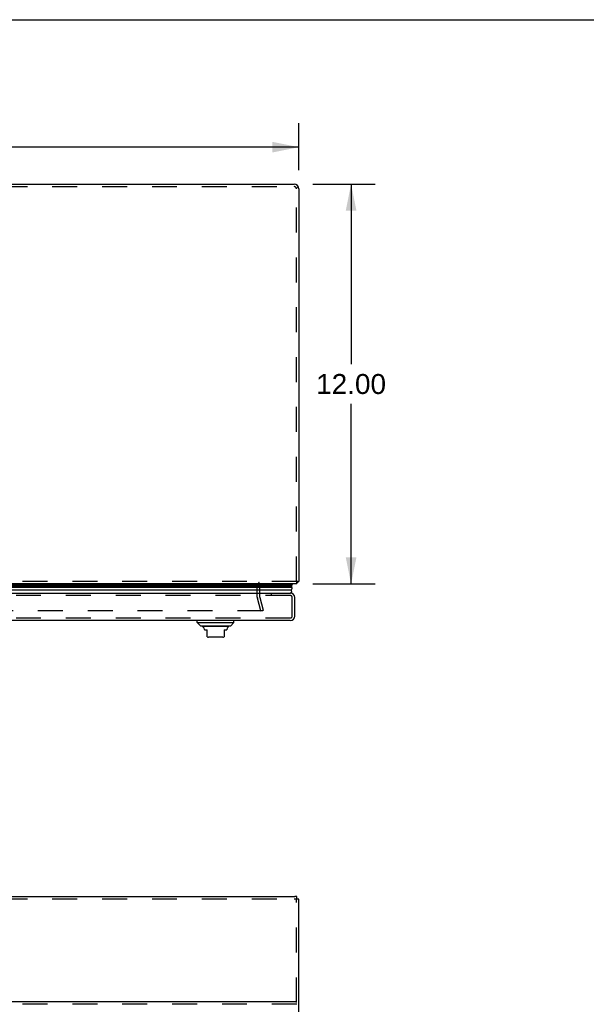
# Model space of a CAD drawing. Header units: inches. Extents: x 0 to 136, y 0 to 88.
# Tile 60 of 63: x 51 to 68, y 58 to 88. Entities that reach past the tile are written whole.
import ezdxf

# ---------------------------------------------------------------- set-up
doc = ezdxf.new("R2010")
doc.units = ezdxf.units.IN
doc.header["$LTSCALE"] = 7.48
doc.header["$MEASUREMENT"] = 0
doc.linetypes.add('HIDDEN', pattern=[0.2, 0.1, -0.1])
doc.layers.get('0').update_dxf_attribs({"linetype": 'CONTINUOUS'})
for name, color, linetype in [('DEFAULT_2', 8, 'HIDDEN'), ('DIMENSIONS', 7, 'CONTINUOUS'), ('DOOR_ASSEMBLY', 7, 'CONTINUOUS')]:
    doc.layers.add(name, color=color, linetype=linetype)
doc.styles.get("Standard").update_dxf_attribs({"font": 'arial.ttf'})
doc.dimstyles.new('DIMSTYLE_1', dxfattribs={"dimtxt": 0.6, "dimasz": 0.8, "dimexe": 0.09, "dimexo": 0.07, "dimgap": 0.0375, "dimtad": 0, "dimtih": 1, "dimtoh": 1, "dimzin": 4, "dimdsep": 46, "dimtxsty": 'Standard', "dimblk": '_FILLED', "dimblk1": '_FILLED', "dimblk2": '_FILLED', "dimcen": 0.09, "dimadec": 3, "dimazin": 1, "dimtfac": 1, "dimtdec": 3, "dimtofl": 0, "dimtmove": 0, "dimatfit": 3, "dimldrblk": '_FILLED', "dimfxl": 0, "dimtolj": 1, "dimtzin": 4, "dimarcsym": 0})

# ---------------------------------------------------------------- blocks, each defined once
blk = doc.blocks.new('_FILLED')
at = {"color": 0, "linetype": 'ByBlock'}
blk.add_solid([(0, 0), (-1, 0.2), (-1, -0.2)], dxfattribs=at)
blk = doc.blocks.new('*D2')
at = {"layer": 'DIMENSIONS', "color": 2, "linetype": 'Continuous'}
for p, q in [((59.793, 83.064), (61.663, 83.064)), ((60.943, 83.064), (60.943, 77.664)), ((60.943, 71.064), (60.943, 76.464)), ((59.793, 71.064), (61.663, 71.064))]:
    blk.add_line(p, q, dxfattribs=at)
at = {"layer": 'DIMENSIONS', "color": 2, "linetype": 'Continuous', "xscale": 0.8, "yscale": 0.8, "zscale": 0.8}
for p, rotation in [((60.943, 83.064), 90), ((60.943, 71.064), 270)]:
    blk.add_blockref('_FILLED', p, dxfattribs=dict(at, rotation=rotation))
at = {"layer": 'DIMENSIONS', "color": 2, "linetype": 'Continuous', "insert": (60.943, 77.364), "char_height": 0.6, "width": 2.09665, "attachment_point": 2, "line_spacing_factor": 0.9}
blk.add_mtext('12.00', dxfattribs=at)
blk = doc.blocks.new('*D8')
at = {"layer": 'DIMENSIONS', "color": 2, "linetype": 'Continuous'}
for p, q in [((35.378, 83.479), (35.378, 84.893)), ((59.378, 83.479), (59.378, 84.893)), ((35.378, 84.173), (46.03, 84.173)), ((59.378, 84.173), (48.727, 84.173))]:
    blk.add_line(p, q, dxfattribs=at)
at = {"layer": 'DIMENSIONS', "color": 2, "linetype": 'Continuous', "xscale": 0.8, "yscale": 0.8, "zscale": 0.8, "rotation": 180}
blk.add_blockref('_FILLED', (35.378, 84.173), dxfattribs=at)
at = {"layer": 'DIMENSIONS', "color": 2, "linetype": 'Continuous', "xscale": 0.8, "yscale": 0.8, "zscale": 0.8}
blk.add_blockref('_FILLED', (59.378, 84.173), dxfattribs=at)
at = {"layer": 'DIMENSIONS', "color": 2, "linetype": 'Continuous', "insert": (47.378, 84.473), "char_height": 0.6, "width": 2.09665, "attachment_point": 2, "line_spacing_factor": 0.9}
blk.add_mtext('24.00', dxfattribs=at)

msp = doc.modelspace()

# ---------------------------------------------------------------- linework, layer by layer
at = {"color": 7, "linetype": 'Continuous'}
for p, q in [((0, 88), (136, 88)), ((59.315, 82.96), (59.315, 82.94)), ((59.315, 71.139), (59.378, 71.139)), ((59.315, 61.597), (59.315, 61.67)), ((59.315, 61.605), (59.36, 61.605))]:
    msp.add_line(p, q, dxfattribs=at)
at = {"color": 3, "linetype": 'Continuous'}
for p, q in [((35.523, 83.064), (59.233, 83.064)), ((59.378, 82.919), (59.378, 71.139)), ((59.315, 71.064), (35.441, 71.064)), ((59.315, 71.064), (59.315, 71.172)), ((35.501, 61.685), (59.255, 61.685)), ((59.378, 28.583), (59.378, 61.586)), ((59.315, 58.516), (35.441, 58.516))]:
    msp.add_line(p, q, dxfattribs=at)
msp.add_lwpolyline([(59.315, 61.67), (59.315, 61.671), (59.315, 61.672), (59.314, 61.673), (59.313, 61.674), (59.312, 61.675), (59.311, 61.676), (59.309, 61.677), (59.307, 61.677), (59.305, 61.678), (59.303, 61.679), (59.3, 61.68), (59.298, 61.681), (59.295, 61.681), (59.292, 61.682), (59.289, 61.683), (59.285, 61.683), (59.282, 61.684), (59.278, 61.684), (59.275, 61.684), (59.271, 61.685), (59.267, 61.685), (59.263, 61.685), (59.259, 61.685), (59.255, 61.685)], dxfattribs=at)
for centre, start, end in [((59.233, 82.919), 0, 90), ((59.233, 71.209), 304.4419, 331.1226)]:
    msp.add_arc(centre, 0.145, start, end, dxfattribs=at)
msp.add_ellipse((59.233, 61.586), major_axis=(0.145, 0), ratio=0.267949, start_param=0, end_param=0.503802, dxfattribs=at)
at = {"layer": 'DEFAULT_2', "color": 8, "linetype": 'HIDDEN'}
for p, q in [((35.523, 82.989), (59.233, 82.989)), ((59.303, 71.139), (59.303, 82.919)), ((59.315, 71.139), (35.441, 71.139)), ((58.128, 70.666), (58.128, 70.994)), ((58.203, 70.666), (58.203, 70.994)), ((58.205, 70.656), (58.308, 70.271)), ((58.235, 70.252), (58.132, 70.636)), ((58.279, 70.252), (36.853, 70.252)), ((58.235, 70.252), (58.308, 70.271)), ((35.523, 61.605), (59.233, 61.605)), ((59.303, 28.583), (59.303, 61.586)), ((59.315, 58.444), (35.441, 58.444))]:
    msp.add_line(p, q, dxfattribs=at)
for points in [[(58.299, 70.271), (58.299, 70.271), (58.299, 70.269), (58.298, 70.267), (58.298, 70.265), (58.297, 70.264), (58.296, 70.262), (58.296, 70.261), (58.294, 70.259), (58.293, 70.258), (58.292, 70.257), (58.291, 70.256), (58.289, 70.255), (58.287, 70.254), (58.286, 70.253), (58.284, 70.253), (58.282, 70.252), (58.281, 70.252), (58.279, 70.252)], [(58.298, 70.276), (58.298, 70.274), (58.299, 70.272), (58.299, 70.271)]]:
    msp.add_lwpolyline(points, dxfattribs=at)
for centre, radius, start, end in [((59.233, 82.919), 0.07, 0, 90), ((58.273, 70.994), 0.145, 128.7549, 180), ((58.273, 70.994), 0.07, 90, 180), ((58.243, 70.666), 0.115, 180, 195), ((58.243, 70.666), 0.04, 180, 195)]:
    msp.add_arc(centre, radius, start, end, dxfattribs=at)
msp.add_ellipse((59.233, 61.586), major_axis=(0.07, 0), ratio=0.267949, start_param=0, end_param=1.570796, dxfattribs=at)
at = {"layer": 'DOOR_ASSEMBLY', "color": 7, "linetype": 'Continuous'}
for p, q in [((36.085, 71.035), (59.171, 71.035)), ((59.169, 70.958), (36.088, 70.958)), ((36.097, 71.001), (59.16, 71.001)), ((36.104, 71.015), (59.153, 71.015)), ((36.106, 71.023), (59.151, 71.023)), ((59.171, 71.035), (59.151, 71.023)), ((59.155, 71.064), (59.171, 71.035)), ((36.116, 70.882), (59.14, 70.882)), ((56.327, 69.906), (56.327, 69.965)), ((56.327, 69.906), (57.429, 69.906)), ((56.426, 69.808), (56.327, 69.906)), ((56.426, 69.808), (57.331, 69.808)), ((57.262, 69.78), (56.494, 69.78)), ((57.331, 69.808), (57.429, 69.906)), ((57.429, 69.906), (57.429, 69.965)), ((56.544, 69.695), (56.544, 69.682)), ((56.544, 69.682), (56.622, 69.682)), ((56.622, 69.472), (56.622, 69.682)), ((57.095, 69.465), (56.662, 69.465)), ((57.134, 69.682), (57.213, 69.682)), ((57.134, 69.682), (57.134, 69.472)), ((57.213, 69.695), (57.213, 69.682))]:
    msp.add_line(p, q, dxfattribs=at)
at = {"layer": 'DOOR_ASSEMBLY', "color": 3, "linetype": 'Continuous'}
for p, q in [((36.138, 70.79), (59.118, 70.79)), ((59.253, 70.1), (59.253, 70.655)), ((59.118, 69.965), (36.138, 69.965))]:
    msp.add_line(p, q, dxfattribs=at)
at = {"layer": 'DOOR_ASSEMBLY', "color": 8, "linetype": 'HIDDEN'}
for p, q in [((59.118, 70.715), (36.138, 70.715)), ((58.558, 70.715), (58.558, 70.79)), ((59.178, 70.1), (59.178, 70.655)), ((59.118, 70.04), (36.138, 70.04))]:
    msp.add_line(p, q, dxfattribs=at)
at = {"layer": 'DOOR_ASSEMBLY', "color": 7, "linetype": 'Continuous'}
for points in [[(59.169, 70.958), (59.168, 70.951), (59.168, 70.945), (59.167, 70.938), (59.165, 70.932), (59.164, 70.925), (59.161, 70.919), (59.159, 70.913), (59.156, 70.906), (59.153, 70.9), (59.149, 70.894), (59.145, 70.888), (59.14, 70.882)], [(59.153, 71.015), (59.155, 71.011), (59.157, 71.008), (59.158, 71.004), (59.16, 71.001)]]:
    msp.add_lwpolyline(points, dxfattribs=at)
for centre, radius, start, end in [((59.123, 71.011), 0.03, 6.412, 23.7978), ((59.113, 70.969), 0.0569, 348.7115, 34.5669), ((59.113, 70.84), 0.05, 274.9109, 57.3282), ((56.514, 69.829), 0.0492, 206.1149, 270), ((56.514, 69.78), 0.0197, 179.8854, 240), ((56.465, 69.695), 0.0787, 0, 60), ((57.292, 69.695), 0.0787, 120, 180), ((57.242, 69.829), 0.0492, 270, 333.8851), ((57.242, 69.78), 0.0197, 300, 0.1146), ((56.662, 69.583), 0.118, 250.5215, 270), ((57.095, 69.583), 0.118, 270, 289.4747)]:
    msp.add_arc(centre, radius, start, end, dxfattribs=at)
at = {"layer": 'DOOR_ASSEMBLY', "color": 3, "linetype": 'Continuous'}
for centre, start, end in [((59.118, 70.655), 0, 90), ((59.118, 70.1), 270, 360)]:
    msp.add_arc(centre, 0.135, start, end, dxfattribs=at)
at = {"layer": 'DOOR_ASSEMBLY', "color": 8, "linetype": 'HIDDEN'}
for centre, start, end in [((59.118, 70.655), 0, 90), ((59.118, 70.1), 270, 360)]:
    msp.add_arc(centre, 0.06, start, end, dxfattribs=at)
at = {"layer": 'DOOR_ASSEMBLY', "color": 7, "linetype": 'Continuous'}
msp.add_ellipse((58.904, 70.958), major_axis=(0.265, 0), ratio=0.632157, start_param=0.260445, end_param=0.346101, dxfattribs=at)

# ---------------------------------------------------------------- dimensions: what is measured, and where the dimension line sits
at = {"layer": 'DIMENSIONS', "color": 2, "linetype": 'Continuous'}
dim = msp.add_linear_dim(base=(59.378, 84.173), p1=(35.378, 84.963), p2=(59.378, 84.963), dimstyle='DIMSTYLE_1', dxfattribs=at)
dim.commit()
dim.dimension.update_dxf_attribs({"geometry": '*D8', "text_midpoint": (47.37, 84.169), "dimtype": 160})
dim = msp.add_linear_dim(base=(60.943, 71.064), p1=(59.723, 83.064), p2=(59.723, 71.064), angle=270, dimstyle='DIMSTYLE_1', dxfattribs=at)
dim.commit()
dim.dimension.update_dxf_attribs({"geometry": '*D2', "text_midpoint": (60.968, 77.061), "dimtype": 160})

doc.saveas('drawing.dxf')
